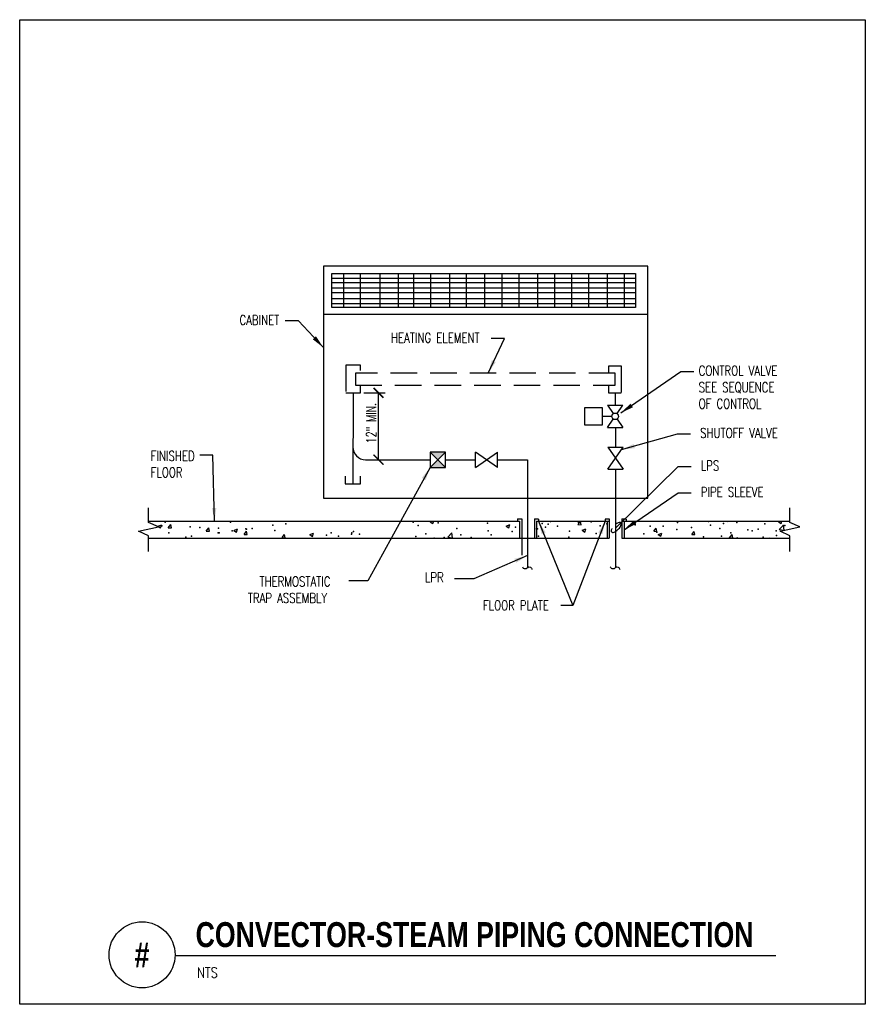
# Model space of a CAD drawing. Header units: inches. Extents: x -0.48 to 7.52, y -1.73 to 7.58.
import ezdxf
from ezdxf.enums import TextEntityAlignment as Align

# ---------------------------------------------------------------- set-up
doc = ezdxf.new("R2010")
doc.units = ezdxf.units.IN
doc.header["$MEASUREMENT"] = 0
doc.header["$PDSIZE"] = -1
doc.linetypes.add('HIDDEN', pattern=[0.375, 0.25, -0.125])
doc.layers.add('G-ANNO-NPLT', color=7, linetype='Continuous', plot=False)
for name, color, linetype in [('M-DETL-DIMS', 2, 'Continuous'), ('M-DETL-HEVY', 5, 'Continuous'), ('M-DETL-MEDM', 4, 'Continuous'), ('M-DETL-PATT', 8, 'Continuous'), ('M-DETL-TEXT', 2, 'Continuous')]:
    doc.layers.add(name, color=color, linetype=linetype)
doc.styles.add('BOLD', font='bold.shx', dxfattribs={"width": 0.9})
doc.styles.add('Romans', font='romans.shx', dxfattribs={"width": 0.75})
doc.dimstyles.new('VA-Lead', dxfattribs={"dimtxt": 0.09375, "dimasz": 0.125, "dimexe": 0.125, "dimexo": 0.03125, "dimgap": 0.02, "dimtad": 1, "dimdec": 5, "dimzin": 0, "dimdsep": 46, "dimlunit": 4, "dimtxsty": 'Romans', "dimcen": 0.125, "dimclrd": 256, "dimclre": 256, "dimclrt": 256, "dimadec": 0, "dimazin": 0, "dimtfac": 1, "dimtdec": 5, "dimtofl": 0, "dimtmove": 0, "dimatfit": 3, "dimfxl": 1, "dimfrac": 2, "dimtolj": 1, "dimtzin": 0, "dimlwd": -1, "dimlwe": -1, "dimarcsym": 0})
doc.dimstyles.new('VA-Loop', dxfattribs={"dimtxt": 0.09375, "dimasz": 0.18, "dimexe": 0.125, "dimexo": 0.0625, "dimgap": 0.09, "dimtad": 0, "dimtih": 1, "dimtoh": 1, "dimdec": 4, "dimzin": 0, "dimdsep": 46, "dimtxsty": 'Romans', "dimcen": 0.09, "dimclrd": 256, "dimclre": 256, "dimclrt": 256, "dimadec": 0, "dimazin": 0, "dimtfac": 1, "dimtdec": 4, "dimtofl": 0, "dimtmove": 0, "dimatfit": 3, "dimldrblk": 'dimloop1', "dimfxl": 1, "dimtolj": 1, "dimtzin": 0, "dimlwd": -1, "dimlwe": -1, "dimarcsym": 0})

# ---------------------------------------------------------------- blocks, each defined once
blk = doc.blocks.new('dimloop1')
blk.add_line((-0.383, 0), (-1, 0))
blk.add_lwpolyline([(0.15, -0.121, 0.038212), (0.207, -0.1, 0.102096), (0.278, -0.047, 0.184921), (0.296, 0, 0.184921), (0.278, 0.047, 0.102096), (0.207, 0.099, 0.060952), (0.115, 0.129, 0.047258), (-0.008, 0.14), (-0.078, 0.14, 0.047258), (-0.202, 0.129, 0.060952), (-0.294, 0.099, 0.102096), (-0.365, 0.047, 0.184921), (-0.383, 0, 0.184921), (-0.365, -0.047, 0.102096), (-0.294, -0.1, 0.060952), (-0.202, -0.129, 0.011023), (-0.173, -0.134, 0.047258)], format="xyb")
blk = doc.blocks.new('_ArchTick')
at = {"color": 0, "linetype": 'ByBlock', "const_width": 0.15}
blk.add_lwpolyline([(-0.5, -0.5), (0.5, 0.5)], dxfattribs=at)

msp = doc.modelspace()

# ---------------------------------------------------------------- hatches: boundary and pattern name
at = {"layer": 'M-DETL-MEDM'}
h = msp.add_hatch(color=256, dxfattribs=at)
h.paths.add_polyline_path([(3.5483, 3.4895), (3.4025, 3.4895), (3.4754, 3.4166)])
h.paths.add_polyline_path([(3.4754, 3.4166), (3.4025, 3.3437), (3.5483, 3.3437)])

# ---------------------------------------------------------------- linework, layer by layer
at = {"layer": 'G-ANNO-NPLT', "color": 6}
msp.add_lwpolyline([(-0.4799, 7.5783), (7.52, 7.5783), (7.52, -1.7342), (-0.4799, -1.7342)], close=True, dxfattribs=at)
at = {"layer": 'M-DETL-DIMS'}
for p, q in [((2.7751, 4.0491), (2.9789, 4.0491)), ((2.9149, 3.4166), (2.9149, 4.0491)), ((2.8714, 3.4166), (2.94, 3.4166))]:
    msp.add_line(p, q, dxfattribs=at)
at = {"layer": 'M-DETL-HEVY'}
for p, q in [((5.4636, 5.2465), (2.3932, 5.2465)), ((2.3932, 5.2465), (2.3932, 3.0532)), ((5.4636, 3.0532), (5.4636, 5.2465)), ((2.3932, 4.7923), (5.4636, 4.7923)), ((2.3932, 3.0532), (5.4636, 3.0532))]:
    msp.add_line(p, q, dxfattribs=at)
at = {"layer": 'M-DETL-MEDM'}
for p, q in [((2.4724, 5.1769), (5.3465, 5.1769)), ((2.4724, 4.856), (2.4724, 5.1769)), ((5.3465, 5.1769), (5.3465, 4.856)), ((5.3465, 4.856), (2.4724, 4.856)), ((2.674, 4.0491), (2.6724, 3.1884)), ((5.154, 4.0463), (5.154, 3.931)), ((5.0811, 3.931), (5.1361, 3.8524)), ((5.0811, 3.931), (5.2269, 3.931)), ((5.1719, 3.8524), (5.2269, 3.931)), ((5.1228, 3.8268), (5.029, 3.8268)), ((5.0811, 3.7227), (5.1361, 3.8012)), ((5.1719, 3.8012), (5.2269, 3.7227)), ((5.0811, 3.7227), (5.2269, 3.7227)), ((5.1578, 3.7227), (5.1578, 3.5365)), ((3.4025, 3.3437), (3.5483, 3.4895)), ((3.4025, 3.4895), (3.5483, 3.3437)), ((3.8326, 3.3437), (3.8326, 3.4895)), ((3.8326, 3.3437), (4.041, 3.4895)), ((4.041, 3.3437), (3.8326, 3.4895)), ((4.041, 3.3437), (4.041, 3.4895)), ((5.0849, 3.5365), (5.2307, 3.5365)), ((5.0849, 3.5365), (5.2307, 3.3282)), ((5.0849, 3.3282), (5.2307, 3.5365)), ((2.7924, 3.4166), (3.007, 3.4166)), ((3.007, 3.4166), (3.4025, 3.4166)), ((3.5483, 3.4166), (3.8326, 3.4166)), ((4.041, 3.4166), (4.3252, 3.4166)), ((4.3252, 3.4166), (4.3252, 2.3986)), ((2.5994, 3.2613), (2.5994, 3.1884)), ((2.7453, 3.1884), (2.7453, 3.2613)), ((5.0849, 3.3282), (5.2307, 3.3282)), ((5.1578, 3.3282), (5.1578, 2.3986)), ((2.5994, 3.1884), (2.7453, 3.1884))]:
    msp.add_line(p, q, dxfattribs=at)
at = {"layer": 'M-DETL-MEDM', "linetype": 'HIDDEN'}
for p, q in [((2.6042, 4.311), (2.6042, 4.0491)), ((2.7438, 4.311), (2.6042, 4.311)), ((2.7438, 4.2611), (2.7438, 4.311)), ((5.094, 4.3033), (5.2104, 4.3033)), ((5.094, 4.2362), (5.094, 4.3033)), ((5.2104, 4.3033), (5.2104, 4.0463)), ((5.1541, 4.2362), (2.6956, 4.2362)), ((2.6956, 4.2362), (2.6956, 4.1215)), ((5.1541, 4.1215), (5.1541, 4.2362)), ((2.6956, 4.1215), (5.1541, 4.1215)), ((2.7438, 4.0491), (2.7438, 4.1189)), ((5.094, 4.0463), (5.094, 4.1215)), ((2.6042, 4.0491), (2.7438, 4.0491)), ((5.2104, 4.0463), (5.094, 4.0463))]:
    msp.add_line(p, q, dxfattribs=at)
at = {"layer": 'M-DETL-MEDM', "linetype": 'Continuous'}
msp.add_lwpolyline([(4.8651, 3.9113), (5.029, 3.9113), (5.029, 3.7424), (4.8651, 3.7424)], close=True, dxfattribs=at)
at = {"layer": 'M-DETL-MEDM'}
msp.add_lwpolyline([(3.4025, 3.3437), (3.5483, 3.3437), (3.5483, 3.4895), (3.4025, 3.4895)], close=True, dxfattribs=at)
for points in [[(4.2755, 2.4047, 0.615381), (4.326, 2.3986), (4.326, 2.3986, -0.576356), (4.3654, 2.3794)], [(5.1074, 2.4047, 0.615381), (5.1578, 2.3986), (5.1578, 2.3986, -0.576356), (5.1972, 2.3794)]]:
    msp.add_lwpolyline(points, format="xyb", dxfattribs=at)
msp.add_circle((5.154, 3.8268), 0.0312, dxfattribs=at)
msp.add_arc((2.7924, 3.5366), 0.12, 180, 270, dxfattribs=at)
at = {"layer": 'M-DETL-PATT'}
for p, q in [((2.4724, 5.1331), (5.3465, 5.1331)), ((2.5858, 4.856), (2.5858, 5.1769)), ((2.7456, 4.856), (2.7456, 5.1769)), ((2.9315, 4.856), (2.9315, 5.1769)), ((3.103, 4.856), (3.103, 5.1769)), ((3.2483, 4.856), (3.2483, 5.1769)), ((3.411, 4.856), (3.411, 5.1769)), ((3.5894, 4.856), (3.5894, 5.1769)), ((3.7463, 4.856), (3.7463, 5.1769)), ((3.9207, 4.856), (3.9207, 5.1769)), ((4.0834, 4.856), (4.0834, 5.1769)), ((4.2462, 4.856), (4.2462, 5.1769)), ((4.4234, 4.856), (4.4234, 5.1769)), ((4.5829, 4.856), (4.5829, 5.1769)), ((4.7427, 4.856), (4.7427, 5.1769)), ((4.9039, 4.856), (4.9039, 5.1769)), ((5.0812, 4.856), (5.0812, 5.1769)), ((5.241, 4.856), (5.241, 5.1769)), ((2.4724, 5.0919), (5.3465, 5.0919)), ((2.4724, 5.0434), (5.3465, 5.0434)), ((2.4724, 4.9985), (5.3465, 4.9985)), ((2.4724, 4.9425), (5.3465, 4.9425)), ((2.4724, 4.8939), (5.3465, 4.8939)), ((0.7381, 2.8359), (4.2496, 2.8359)), ((0.8284, 2.788), (0.8634, 2.8015)), ((0.8533, 2.7712), (0.8634, 2.8014)), ((0.9261, 2.7736), (0.9502, 2.8023)), ((0.956, 2.7709), (0.9502, 2.8023)), ((3.4042, 2.8292), (3.4216, 2.8359)), ((3.4042, 2.8292), (3.4291, 2.8124)), ((3.4291, 2.8123), (3.4369, 2.8359)), ((4.1227, 2.7891), (4.1578, 2.8026)), ((4.1476, 2.7723), (4.1578, 2.8025)), ((4.23, 2.8559), (4.2696, 2.8559)), ((4.23, 2.8559), (4.23, 2.8359)), ((4.2496, 2.8359), (4.2496, 2.6734)), ((4.2696, 2.8559), (4.2696, 2.513)), ((4.2696, 2.8559), (4.2696, 2.6734)), ((4.3896, 2.8559), (4.4296, 2.8559)), ((4.3896, 2.8559), (4.3896, 2.6734)), ((4.4096, 2.8359), (5.0978, 2.8359)), ((4.4096, 2.8359), (4.4096, 2.6734)), ((4.4295, 2.8552), (4.4295, 2.8359)), ((4.4433, 2.8359), (4.4729, 2.8333)), ((4.4729, 2.8332), (4.4724, 2.8359)), ((4.8016, 2.8045), (4.8257, 2.8332)), ((4.8016, 2.8045), (4.8315, 2.8019)), ((4.8315, 2.8019), (4.8257, 2.8332)), ((5.0577, 2.8552), (5.0577, 2.8359)), ((5.0578, 2.8559), (5.0978, 2.8559)), ((5.0778, 2.8359), (5.0778, 2.6734)), ((5.0978, 2.8559), (5.0978, 2.6734)), ((5.0978, 2.8559), (5.0978, 2.6734)), ((5.2178, 2.8559), (5.2178, 2.6734)), ((5.2178, 2.8559), (5.2578, 2.8559)), ((5.2178, 2.8359), (6.8069, 2.8359)), ((5.2378, 2.8359), (5.2378, 2.6734)), ((5.2577, 2.8552), (5.2577, 2.8359)), ((6.2003, 2.8359), (6.2173, 2.8332)), ((6.2173, 2.8332), (6.217, 2.8359)), ((6.6986, 2.8302), (6.7132, 2.8359)), ((6.6986, 2.8302), (6.7234, 2.8135)), ((6.7064, 2.7574), (6.7454, 2.798)), ((6.7234, 2.8134), (6.7309, 2.8359)), ((6.7509, 2.7504), (6.7454, 2.7979)), ((0.8284, 2.788), (0.8532, 2.7712)), ((0.9261, 2.7736), (0.956, 2.7709)), ((1.2847, 2.7422), (1.3088, 2.7709)), ((1.2847, 2.7422), (1.3146, 2.7396)), ((1.3146, 2.7395), (1.3088, 2.7709)), ((1.5469, 2.748), (1.582, 2.7614)), ((1.5469, 2.748), (1.5718, 2.7312)), ((1.5718, 2.7312), (1.582, 2.7614)), ((1.6433, 2.7108), (1.6674, 2.7395)), ((1.6433, 2.7108), (1.6732, 2.7082)), ((1.6732, 2.7082), (1.6674, 2.7395)), ((2.002, 2.6794), (2.0261, 2.7082)), ((2.0318, 2.6768), (2.0261, 2.7081)), ((2.2655, 2.7079), (2.3005, 2.7214)), ((2.2655, 2.7079), (2.2904, 2.6912)), ((2.2904, 2.6911), (2.3005, 2.7213)), ((3.571, 2.6841), (3.6099, 2.7247)), ((3.6154, 2.6772), (3.6099, 2.7247)), ((4.1227, 2.7891), (4.1476, 2.7723)), ((4.4104, 2.7599), (4.4096, 2.7668)), ((4.4096, 2.7601), (4.4104, 2.76)), ((4.8413, 2.7491), (4.8763, 2.7625)), ((4.8413, 2.7491), (4.8662, 2.7323)), ((4.8662, 2.7323), (4.8763, 2.7625)), ((5.5189, 2.7418), (5.543, 2.7705)), ((5.5189, 2.7418), (5.5488, 2.7391)), ((5.5488, 2.7391), (5.543, 2.7705)), ((5.5599, 2.709), (5.5949, 2.7225)), ((5.5599, 2.709), (5.5847, 2.6923)), ((5.5848, 2.6922), (5.5949, 2.7224)), ((5.8775, 2.7104), (5.9016, 2.7391)), ((5.8775, 2.7104), (5.9074, 2.7078)), ((5.9074, 2.7077), (5.9016, 2.7391)), ((6.2361, 2.679), (6.2602, 2.7077)), ((6.266, 2.6764), (6.2602, 2.7077)), ((6.7064, 2.7574), (6.7509, 2.7505)), ((0.7381, 2.6734), (5.0978, 2.6734)), ((2.002, 2.6794), (2.0318, 2.6768)), ((3.571, 2.6841), (3.6154, 2.6772)), ((5.2178, 2.6734), (6.8069, 2.6734)), ((6.2361, 2.679), (6.266, 2.6764)), ((6.2901, 2.6734), (6.3135, 2.6824)), ((6.3105, 2.6734), (6.3135, 2.6824)), ((6.6164, 2.6734), (6.6189, 2.6764)), ((6.6194, 2.6734), (6.6189, 2.6763))]:
    msp.add_line(p, q, dxfattribs=at)
for p in [(0.8958, 2.8252), (1.5152, 2.8245), (1.9154, 2.7987), (2.0367, 2.809), (3.2441, 2.8265), (3.291, 2.7943), (3.4804, 2.8192), (3.9471, 2.8168), (4.4627, 2.8119), (4.5191, 2.8064), (4.5411, 2.8331), (4.808, 2.8219), (4.9252, 2.8295), (5.0749, 2.8106), (5.3419, 2.7993), (5.742, 2.8229), (6.0372, 2.8326), (6.0543, 2.7983), (6.1795, 2.8148), (6.3041, 2.8214), (6.571, 2.8101), (6.7418, 2.794), (0.8664, 2.7927), (0.932, 2.7244), (1.1333, 2.7815), (1.2236, 2.7745), (1.399, 2.726), (1.4002, 2.7702), (1.4064, 2.726), (1.5316, 2.7425), (1.6587, 2.7635), (1.6671, 2.7589), (1.721, 2.7674), (1.934, 2.7476), (2.4216, 2.7017), (2.4678, 2.7251), (2.6607, 2.7113), (2.6609, 2.7264), (2.6783, 2.7369), (2.7348, 2.7138), (3.3639, 2.7167), (3.6555, 2.7668), (3.6937, 2.7072), (3.9534, 2.7447), (3.9791, 2.705), (4.1786, 2.7362), (4.2101, 2.7799), (4.4201, 2.763), (4.4944, 2.7778), (4.6094, 2.7879), (4.7213, 2.742), (4.973, 2.7181), (5.0129, 2.792), (5.424, 2.7153), (5.4853, 2.7876), (5.5492, 2.7318), (5.6088, 2.788), (5.7385, 2.7567), (5.8757, 2.7767), (6.1426, 2.7655), (6.2482, 2.7259), (6.4095, 2.7542), (6.4502, 2.744), (6.5049, 2.7611), (6.6764, 2.7429), (6.7574, 2.7931), (1.0907, 2.6845), (1.1464, 2.694), (2.5355, 2.6948), (3.2686, 2.6913), (3.4412, 2.6752), (3.5355, 2.68), (3.7898, 2.68), (4.4297, 2.6919), (4.7163, 2.6829), (5.9885, 2.6884), (6.1586, 2.6939), (6.5531, 2.684), (6.6783, 2.7005)]:
    msp.add_point(p, dxfattribs=at)
at = {"layer": 'M-DETL-TEXT'}
msp.add_line((0.9905, -1.2712), (6.6747, -1.2712), dxfattribs=at)
for points in [[(0.7381, 2.5484), (0.7381, 2.6981), (0.6444, 2.7401), (0.8318, 2.7821), (0.7381, 2.8241), (0.7381, 2.9609)], [(6.8069, 2.5484), (6.8069, 2.6981), (6.7132, 2.7401), (6.9006, 2.7821), (6.8069, 2.8241), (6.8069, 2.9609)]]:
    msp.add_lwpolyline(points, dxfattribs=at)
msp.add_circle((0.678, -1.2663), 0.3125, dxfattribs=at)

# ---------------------------------------------------------------- block references
at = {"layer": 'M-DETL-DIMS', "xscale": 0.09375, "yscale": 0.09375, "zscale": 0.09375}
for p, rotation in [((2.9149, 4.0491), 90), ((2.9149, 3.4166), 270)]:
    msp.add_blockref('_ArchTick', p, dxfattribs=dict(at, rotation=rotation))

# ---------------------------------------------------------------- texts
at = {"layer": 'M-DETL-DIMS', "insert": (2.8451, 3.7627), "char_height": 0.09375, "attachment_point": 5, "rotation": 90, "style": 'Romans'}
msp.add_mtext('\\A1;{\\W0.7;12" MIN.}', dxfattribs=at)
at = {"layer": 'M-DETL-TEXT', "width": 0.8}
for s, height, style, p in [('CONVECTOR-STEAM PIPING CONNECTION', 0.23622, 'BOLD', (1.1841, -1.1931)), ('NTS', 0.09843, 'Romans', (1.198, -1.483))]:
    msp.add_text(s, height=height, dxfattribs=dict(at, style=style)).set_placement(p)
at = {"layer": 'M-DETL-TEXT', "style": 'BOLD', "width": 0.8}
msp.add_text('#', height=0.2362, dxfattribs=at).set_placement((0.678, -1.2663), align=Align.MIDDLE)
at = {"layer": 'M-DETL-TEXT', "char_height": 0.09375, "attachment_point": 1, "style": 'Romans'}
for s, insert, width in [('CABINET ', (1.5992, 4.7845), 1.333872), ('HEATING ELEMENT', (3.0332, 4.6166), 4.243287), ('CONTROL VALVE\\PSEE SEQUENCE \\POF CONTROL', (5.9433, 4.3054), 1.48334), ('SHUTOFF VALVE', (5.9574, 3.716), 1.48334), ('\\PFINISHED\\PFLOOR', (0.7597, 3.6555), 6.252119), ('LPS', (5.9636, 3.4079), 1.001746), ('PIPE SLEEVE', (5.9636, 3.1579), 1.001746), ('LPR', (3.3538, 2.3506), 1.311182), ('\\pi0.18343;THERMOSTATIC \\P\\pi0.072935;TRAP ASSEMBLY', (1.6055, 2.3116), 0.916685), ('FLOOR PLATE', (3.9027, 2.086), 1.238743)]:
    msp.add_mtext(s, dxfattribs=dict(at, insert=insert, width=width))

# ---------------------------------------------------------------- leaders
at = {"layer": 'M-DETL-TEXT'}
for points in [[(2.3932, 4.4777), (2.1575, 4.7314), (2.0325, 4.7314)], [(3.9528, 4.2362), (4.1051, 4.5637), (3.9801, 4.5637)], [(5.2073, 3.8586), (5.7733, 4.252), (5.8983, 4.252)], [(5.2134, 3.5118), (5.7423, 3.6604), (5.8673, 3.6604)], [(1.3633, 2.8359), (1.3484, 3.4586), (1.2234, 3.4586)], [(3.4025, 3.3437), (2.8137, 2.2706), (2.635, 2.2706)], [(5.2378, 2.7547), (5.7485, 3.1024), (5.8735, 3.1024)], [(4.4295, 2.8359), (4.7537, 2.0378)], [(5.0577, 2.8359), (4.7537, 2.0378), (4.6398, 2.0378)], [(4.3237, 2.5105), (3.8161, 2.2901), (3.6328, 2.2901)]]:
    msp.add_leader(points, dimstyle='VA-Lead', override={"dimtad": 0}, dxfattribs=at)
msp.add_leader([(5.1578, 2.7703), (5.7485, 3.3524), (5.8735, 3.3524)], dimstyle='VA-Loop', dxfattribs=at)

doc.saveas('drawing.dxf')
